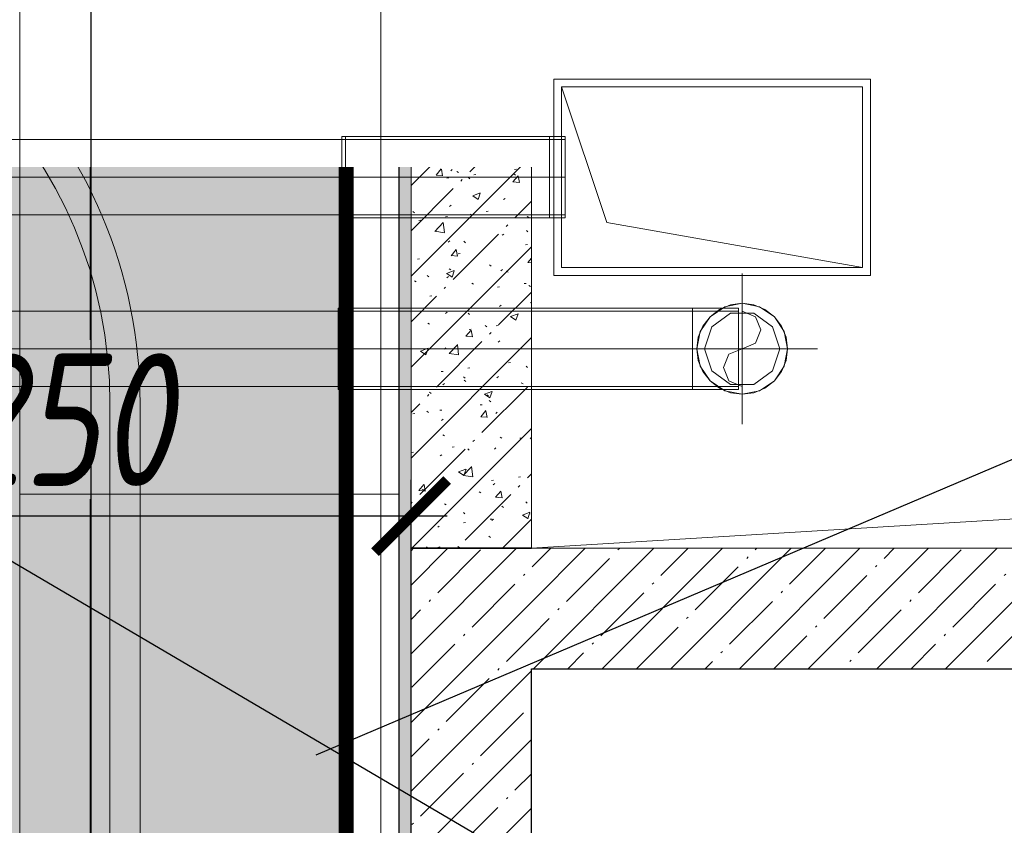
# Model space of a CAD drawing. Header units: millimetres. Extents: x -525784 to 178656, y -69521 to 385150.
# Tile 224 of 256: x -173003 to -171368, y 363344 to 364682. Entities that reach past the tile are written whole.
import ezdxf
from ezdxf import colors
from ezdxf.entities.mleader import LeaderData, LeaderLine
from ezdxf.math import Vec2, Vec3

# ---------------------------------------------------------------- set-up
doc = ezdxf.new("R2010")
doc.units = ezdxf.units.MM
for name, pattern in [('( Hidden )', [0.375, 0.25, -0.125]), ('-D1-03x03', [6, 3, -3]), ('DASHDOT', [25.4, 12.7, -6.35, 0, -6.35]), ('DASHED', [0.75, 0.5, -0.25])]:
    doc.linetypes.add(name, pattern=pattern)
doc.layers.get('Defpoints').update_dxf_attribs({"color": 31})
for name, color, linetype, lineweight in [('_0', 7, 'Continuous', 13), ('A-DETL-GENF', 7, 'Continuous', 5), ('A-GENM-HDLN', 7, '-D1-03x03', 5), ('A-WALL', 7, 'Continuous', 5), ('A-WALL-FNSH', 8, 'Continuous', 5), ('dim_light', 12, 'Continuous', 9), ('dim_pot', 183, 'Continuous', 9), ('dim_razv', 93, 'DASHDOT', 9), ('I-WALL', 7, 'Continuous', 5), ('light_pot', 52, 'Continuous', 15), ('M-EQPM', 7, 'Continuous', 5), ('pot', 183, 'Continuous', 15), ('pot sh', 183, 'Continuous', 15)]:
    doc.layers.add(name, color=color, linetype=linetype, lineweight=lineweight)
doc.layers.add('PDF13_0', color=30, linetype='Continuous', true_color=0xff7f00)
doc.layers.add('PDF7_Geometry', color=7, linetype='Continuous', true_color=0xaaaaaa)
doc.layers.add('pol', color=7, linetype='Continuous', lineweight=15, true_color=0x738991)
doc.layers.add('Сводный план', color=1, linetype='Continuous', lineweight=0, true_color=0xff0000)
doc.styles.add('fl_iso paper', font='isocpeur.ttf', dxfattribs={"width": 0.8, "oblique": 10})
doc.styles.add('In tre', font='isocpeur.ttf', dxfattribs={"width": 0.8, "oblique": 10})
doc.dimstyles.new('In tre 1_75', dxfattribs={"dimtxt": 220, "dimasz": 120, "dimexe": 60, "dimexo": 10, "dimgap": 50, "dimtad": 1, "dimdec": 0, "dimrnd": 5, "dimzin": 0, "dimdsep": 46, "dimtxsty": 'fl_iso paper', "dimblk": 'ARCHTICK', "dimcen": 0, "dimdle": 60, "dimadec": 0, "dimazin": 0, "dimtfac": 1, "dimtdec": 0, "dimtofl": 0, "dimtmove": 1, "dimatfit": 1, "dimfxl": 1, "dimtfill": 1, "dimtolj": 1, "dimtzin": 0, "dimarcsym": 1})
pattern_1 = [(45, (-192252.935, 346694.18), (-57.02463, 57.02463), []), (45, (-192195.91, 346694.18), (-57.02463, 57.02463), [100.806, -20.161, 3.353, -16.808])]

# ---------------------------------------------------------------- blocks, each defined once
blk = doc.blocks.new('_ArchTick')
at = {"color": 0, "linetype": 'ByBlock', "lineweight": 9, "const_width": 0.15}
blk.add_lwpolyline([(-0.5, -0.5), (0.5, 0.5)], dxfattribs=at)
blk = doc.blocks.new('*D6191')
at = {"layer": 'Defpoints', "color": 0, "transparency": 16777216}
for p in [(-173602.9, 364844.2), (-173602.9, 357494.2), (-172885.6, 357494.2)]:
    blk.add_point(p, dxfattribs=at)
at = {"layer": 'dim_light', "color": 0, "lineweight": -2, "transparency": 16777216}
for p, q in [((-172885.6, 364904.2), (-172885.6, 357434.2)), ((-173592.9, 364844.2), (-172825.6, 364844.2)), ((-173592.9, 357494.2), (-172825.6, 357494.2))]:
    blk.add_line(p, q, dxfattribs=at)
at = {"layer": 'dim_light', "color": 0, "lineweight": -2, "transparency": 16777216, "xscale": 120, "yscale": 120, "zscale": 120}
for p, rotation in [((-172885.6, 364844.2), 90), ((-172885.6, 357494.2), 270)]:
    blk.add_blockref('_ArchTick', p, dxfattribs=dict(at, rotation=rotation))
at = {"layer": 'dim_light', "color": 0, "transparency": 16777216, "insert": (-173045.6, 361169.2), "char_height": 220, "attachment_point": 5, "rotation": 90, "style": 'fl_iso paper', "bg_fill": 3, "box_fill_scale": 1.1, "bg_fill_color": 256, "bg_fill_true_color": 13158600, "bg_fill_transparency": 0}
blk.add_mtext('\\A1;7350', dxfattribs=at)
blk = doc.blocks.new('*D6194')
at = {"layer": 'Defpoints', "color": 0, "transparency": 16777216}
for p in [(-172352.9, 363857.7), (-172352.9, 363529.2), (-173602.9, 363369.1)]:
    blk.add_point(p, dxfattribs=at)
at = {"layer": 'dim_light', "color": 0, "lineweight": -2, "transparency": 16777216}
for p, q in [((-173602.9, 363379.1), (-173602.9, 363917.7)), ((-172352.9, 363539.2), (-172352.9, 363917.7)), ((-173662.9, 363857.7), (-172292.9, 363857.7))]:
    blk.add_line(p, q, dxfattribs=at)
at = {"layer": 'dim_light', "color": 0, "lineweight": -2, "transparency": 16777216, "xscale": 120, "yscale": 120, "zscale": 120, "rotation": 180}
blk.add_blockref('_ArchTick', (-173602.9, 363857.7), dxfattribs=at)
at = {"layer": 'dim_light', "color": 0, "lineweight": -2, "transparency": 16777216, "xscale": 120, "yscale": 120, "zscale": 120}
blk.add_blockref('_ArchTick', (-172352.9, 363857.7), dxfattribs=at)
at = {"layer": 'dim_light', "color": 0, "transparency": 16777216, "insert": (-172977.9, 364017.7), "char_height": 220, "attachment_point": 5, "style": 'fl_iso paper', "bg_fill": 3, "box_fill_scale": 1.1, "bg_fill_color": 256, "bg_fill_true_color": 13158600, "bg_fill_transparency": 0}
blk.add_mtext('\\A1;1250', dxfattribs=at)
blk = doc.blocks.new('ghftytytd')
at = {"layer": 'PDF7_Geometry', "color": 1, "lineweight": 18, "true_color": 0xff0000}
for points in [[(20713, 17839), (20187, 17839), (20187, 17513), (20713, 17513)], [(20713, 17839), (20713, 17513), (20187, 17513), (20187, 17839)], [(20700, 17526), (20275, 17601), (20200, 17826), (20200, 17526)], [(19835, 17676), (19835, 17692.2), (19835, 17707.2), (19835, 17720.2), (19835, 17730.1), (19835, 17736.4), (19835, 17738.5), (19835, 17736.4), (19835, 17730.1), (19835, 17720.2), (19835, 17707.2), (19835, 17692.2)], [(19841, 17613.5), (19841, 17615.6), (19841, 17621.9), (19841, 17631.8), (19841, 17644.7), (19841, 17659.8), (19841, 17676), (19841, 17692.2), (19841, 17707.2), (19841, 17720.2), (19841, 17730.1), (19841, 17736.4), (19841, 17738.5), (19841, 17736.4), (19841, 17730.1), (19841, 17720.2), (19841, 17707.2), (19841, 17692.2), (19841, 17676), (19841, 17659.8), (19841, 17644.7), (19841, 17631.8), (19841, 17621.9), (19841, 17615.6)], [(20180, 17676), (19841, 17676)]]:
    blk.add_lwpolyline(points, close=True, dxfattribs=at)
for points in [[(20700, 17526), (20700, 17826), (20200, 17826)], [(19841, 17676), (19841, 17658.5), (19841, 17642.2), (19841, 17628.2), (19841, 17617.5), (19841, 17610.8), (19841, 17608.5), (19841, 17610.8), (19841, 17617.5), (19841, 17628.2), (19841, 17642.2), (19841, 17658.5), (19841, 17676), (19841, 17693.5), (19841, 17709.7), (19841, 17723.7), (19841, 17734.4), (19841, 17741.2), (19841, 17743.5), (19841, 17741.2), (19841, 17734.4), (19841, 17723.7), (19841, 17709.7), (19841, 17693.5), (19841, 17676), (19841, 17693.5), (19841, 17709.7), (19841, 17723.7), (19841, 17734.4), (19841, 17741.2), (19841, 17743.5), (19835, 17743.5)], [(19835, 17676), (19835, 17693.5), (19835, 17709.7), (19835, 17723.7), (19835, 17734.4), (19835, 17741.2), (19835, 17743.5), (19835, 17741.2), (19835, 17734.4), (19835, 17723.7), (19835, 17709.7), (19835, 17693.5), (19835, 17676), (19841, 17676), (19841, 17693.5), (19841, 17709.7), (19841, 17723.7), (19841, 17734.4), (19841, 17741.2), (19841, 17743.5), (20180, 17743.5), (20206.1, 17743.5), (20206.1, 17741.2), (20206.1, 17734.4), (20206.1, 17723.7), (20206.1, 17709.7), (20206.1, 17693.5), (20206.1, 17676), (20206.1, 17693.5), (20206.1, 17709.7), (20206.1, 17723.7), (20206.1, 17734.4), (20206.1, 17741.2), (20206.1, 17743.5)], [(20180, 17743.5), (20180, 17741.2), (20180, 17734.4), (20180, 17723.7), (20180, 17709.7), (20180, 17693.5), (20180, 17676)], [(20180, 17676), (20180, 17693.5), (20180, 17709.7), (20180, 17723.7), (20180, 17734.4), (20180, 17741.2), (20180, 17743.5)], [(20180, 17676), (20180, 17693.5), (20180, 17709.7), (20180, 17723.7), (20180, 17734.4), (20180, 17741.2), (20180, 17743.5)], [(20180, 17743.5), (20180, 17741.2), (20180, 17734.4), (20180, 17723.7), (20180, 17709.7), (20180, 17693.5), (20180, 17676)], [(18921.6, 17676), (19835, 17676), (18921.6, 17676)], [(20206.1, 17738.5), (20206.1, 17736.4), (20206.1, 17730.1), (20206.1, 17720.2), (20206.1, 17707.2), (20206.1, 17692.2), (20206.1, 17676), (20206.1, 17692.2), (20206.1, 17707.2), (20206.1, 17720.2), (20206.1, 17730.1), (20206.1, 17736.4), (20206.1, 17738.5), (20200, 17738.5), (20180, 17738.5), (19841, 17738.5), (19841, 17736.4), (19841, 17730.1), (19841, 17720.2), (19841, 17707.2), (19841, 17692.2), (19841, 17676), (19841, 17692.2), (19841, 17707.2), (19841, 17720.2), (19841, 17730.1), (19841, 17736.4), (19841, 17738.5), (19835, 17738.5), (19835, 17736.4), (19835, 17730.1), (19835, 17720.2), (19835, 17707.2), (19835, 17692.2), (19835, 17676), (19835, 17659.8), (19835, 17644.7), (19835, 17631.8), (19835, 17621.9), (19835, 17615.6), (19835, 17613.5), (19835, 17615.6), (19835, 17621.9), (19835, 17631.8), (19835, 17644.7), (19835, 17659.8), (19835, 17676), (19835, 17692.2), (19835, 17707.2), (19835, 17720.2), (19835, 17730.1), (19835, 17736.4), (19835, 17738.5), (18921.6, 17738.5)], [(18921.6, 17613.5), (19835, 17613.5), (19835, 17615.6), (19835, 17621.9), (19835, 17631.8), (19835, 17644.7), (19835, 17659.8), (19835, 17676), (19835, 17659.8), (19835, 17644.7), (19835, 17631.8), (19835, 17621.9), (19835, 17615.6), (19835, 17613.5), (19841, 17613.5), (19841, 17615.6), (19841, 17621.9), (19841, 17631.8), (19841, 17644.7), (19841, 17659.8), (19841, 17676), (19841, 17659.8), (19841, 17644.7), (19841, 17631.8), (19841, 17621.9), (19841, 17615.6), (19841, 17613.5), (20180, 17613.5), (20180, 17615.6), (20180, 17621.9), (20180, 17631.8), (20180, 17644.7), (20180, 17659.8), (20180, 17676), (20180, 17692.2), (20180, 17707.2), (20180, 17720.2), (20180, 17730.1), (20180, 17736.4), (20180, 17738.5), (20180, 17736.4), (20180, 17730.1), (20180, 17720.2), (20180, 17707.2), (20180, 17692.2), (20180, 17676), (20180, 17659.8), (20180, 17644.7), (20180, 17631.8), (20180, 17621.9), (20180, 17615.6), (20180, 17613.5), (20200, 17613.5), (20206.1, 17613.5), (20206.1, 17615.6), (20206.1, 17621.9), (20206.1, 17631.8), (20206.1, 17644.7), (20206.1, 17659.8), (20206.1, 17676), (20206.1, 17659.8), (20206.1, 17644.7), (20206.1, 17631.8), (20206.1, 17621.9), (20206.1, 17615.6), (20206.1, 17613.5)], [(20180, 17738.5), (20180, 17736.4), (20180, 17730.1), (20180, 17720.2), (20180, 17707.2), (20180, 17692.2), (20180, 17676)], [(20180, 17676), (20180, 17692.2), (20180, 17707.2), (20180, 17720.2), (20180, 17730.1), (20180, 17736.4), (20180, 17738.5)], [(19835, 17608.5), (19835, 17610.8), (19835, 17617.5), (19835, 17628.2), (19835, 17642.2), (19835, 17658.5), (19835, 17676), (19835, 17658.5), (19835, 17642.2), (19835, 17628.2), (19835, 17617.5), (19835, 17610.8), (19835, 17608.5), (19841, 17608.5), (19841, 17610.8), (19841, 17617.5), (19841, 17628.2), (19841, 17642.2), (19841, 17658.5), (19841, 17676), (19841, 17658.5), (19841, 17642.2), (19841, 17628.2), (19841, 17617.5), (19841, 17610.8), (19841, 17608.5), (20180, 17608.5), (20206.1, 17608.5), (20206.1, 17610.8), (20206.1, 17617.5), (20206.1, 17628.2), (20206.1, 17642.2), (20206.1, 17658.5), (20206.1, 17676), (20206.1, 17658.5), (20206.1, 17642.2), (20206.1, 17628.2), (20206.1, 17617.5), (20206.1, 17610.8), (20206.1, 17608.5)], [(20180, 17676), (20180, 17658.5), (20180, 17642.2), (20180, 17628.2), (20180, 17617.5), (20180, 17610.8), (20180, 17608.5)], [(20180, 17608.5), (20180, 17610.8), (20180, 17617.5), (20180, 17628.2), (20180, 17642.2), (20180, 17658.5), (20180, 17676)], [(20180, 17676), (20180, 17659.8), (20180, 17644.7), (20180, 17631.8), (20180, 17621.9), (20180, 17615.6), (20180, 17613.5)], [(20180, 17613.5), (20180, 17615.6), (20180, 17621.9), (20180, 17631.8), (20180, 17644.7), (20180, 17659.8), (20180, 17676)], [(20180, 17676), (20200, 17676), (20206.1, 17676)], [(20180, 17676), (20180, 17658.5), (20180, 17642.2), (20180, 17628.2), (20180, 17617.5), (20180, 17610.8), (20180, 17608.5)], [(20180, 17608.5), (20180, 17610.8), (20180, 17617.5), (20180, 17628.2), (20180, 17642.2), (20180, 17658.5), (20180, 17676)]]:
    blk.add_lwpolyline(points, dxfattribs=at)
at = {"layer": 'PDF7_Geometry', "color": 5, "lineweight": 18, "true_color": 0x0000ff}
for points in [[(20500, 17266.1), (20500, 17516.1)], [(20493.8, 17453.6), (20493.8, 17451.4), (20493.8, 17445.2), (20493.8, 17435.3), (20493.8, 17422.3), (20493.8, 17407.3), (20493.8, 17391.1), (20493.8, 17407.3), (20493.8, 17422.3), (20493.8, 17435.3), (20493.8, 17445.2), (20493.8, 17451.4), (20493.8, 17453.6), (20437.5, 17453.6), (20417.5, 17453.6), (19835, 17453.6), (19835, 17451.4), (19835, 17445.2), (19835, 17435.3), (19835, 17422.3), (19835, 17407.3), (19835, 17391.1), (19835, 17407.3), (19835, 17422.3), (19835, 17435.3), (19835, 17445.2), (19835, 17451.4), (19835, 17453.6), (19829, 17453.6), (19829, 17451.4), (19829, 17445.2), (19829, 17435.3), (19829, 17422.3), (19829, 17407.3), (19829, 17391.1), (19829, 17407.3), (19829, 17422.3), (19829, 17435.3), (19829, 17445.2), (19829, 17451.4), (19829, 17453.6), (18742.5, 17453.6)], [(18742.5, 17328.5), (19829, 17328.5), (19835, 17328.5), (19835, 17330.7), (19835, 17336.9), (19835, 17346.9), (19835, 17359.8), (19835, 17374.9), (19835, 17391.1), (20417.5, 17391.1), (20417.5, 17373.6), (20417.5, 17357.3), (20417.5, 17343.3), (20417.5, 17332.6), (20417.5, 17325.9), (20417.5, 17323.6), (20417.5, 17325.9), (20417.5, 17332.6), (20417.5, 17343.3), (20417.5, 17357.3), (20417.5, 17373.6), (20417.5, 17391.1), (20417.5, 17374.9), (20417.5, 17359.8), (20417.5, 17346.9), (20417.5, 17336.9), (20417.5, 17330.7), (20417.5, 17328.5), (20417.5, 17330.7), (20417.5, 17336.9), (20417.5, 17346.9), (20417.5, 17359.8), (20417.5, 17374.9), (20417.5, 17391.1), (20417.5, 17373.6), (20417.5, 17357.3), (20417.5, 17343.3), (20417.5, 17332.6), (20417.5, 17325.9), (20417.5, 17323.6), (20417.5, 17325.9), (20417.5, 17332.6), (20417.5, 17343.3), (20417.5, 17357.3), (20417.5, 17373.6), (20417.5, 17391.1), (20417.5, 17408.5), (20417.5, 17424.8), (20417.5, 17438.8), (20417.5, 17449.5), (20417.5, 17456.3), (20417.5, 17458.5), (20417.5, 17456.3), (20417.5, 17449.5), (20417.5, 17438.8), (20417.5, 17424.8), (20417.5, 17408.5), (20417.5, 17391.1)], [(20493.8, 17458.5), (20417.5, 17458.5), (19835, 17458.5), (19835, 17456.3), (19835, 17449.5), (19835, 17438.8), (19835, 17424.8), (19835, 17408.5), (19835, 17391.1), (19829, 17391.1), (19829, 17373.6), (19829, 17357.3), (19829, 17343.3), (19829, 17332.6), (19829, 17325.9), (19829, 17323.6), (19829, 17325.9), (19829, 17332.6), (19829, 17343.3), (19829, 17357.3), (19829, 17373.6), (19829, 17391.1)], [(19835, 17391.1), (19835, 17408.5), (19835, 17424.8), (19835, 17438.8), (19835, 17449.5), (19835, 17456.3), (19835, 17458.5), (19835, 17456.3), (19835, 17449.5), (19835, 17438.8), (19835, 17424.8), (19835, 17408.5), (19835, 17391.1), (19835, 17373.6), (19835, 17357.3), (19835, 17343.3), (19835, 17332.6), (19835, 17325.9), (19835, 17323.6), (19835, 17325.9), (19835, 17332.6), (19835, 17343.3), (19835, 17357.3), (19835, 17373.6), (19835, 17391.1), (19835, 17408.5), (19835, 17424.8), (19835, 17438.8), (19835, 17449.5), (19835, 17456.3), (19835, 17458.5), (19829, 17458.5), (19829, 17456.3), (19829, 17449.5), (19829, 17438.8), (19829, 17424.8), (19829, 17408.5), (19829, 17391.1), (19829, 17408.5), (19829, 17424.8), (19829, 17438.8), (19829, 17449.5), (19829, 17456.3), (19829, 17458.5)], [(20417.5, 17458.5), (20417.5, 17456.3), (20417.5, 17449.5), (20417.5, 17438.8), (20417.5, 17424.8), (20417.5, 17408.5), (20417.5, 17391.1)], [(20417.5, 17391.1), (20417.5, 17408.5), (20417.5, 17424.8), (20417.5, 17438.8), (20417.5, 17449.5), (20417.5, 17456.3), (20417.5, 17458.5)], [(20417.5, 17391.1), (20417.5, 17407.3), (20417.5, 17422.3), (20417.5, 17435.3), (20417.5, 17445.2), (20417.5, 17451.4), (20417.5, 17453.6)], [(20417.5, 17453.6), (20417.5, 17451.4), (20417.5, 17445.2), (20417.5, 17435.3), (20417.5, 17422.3), (20417.5, 17407.3), (20417.5, 17391.1)], [(20417.5, 17453.6), (20417.5, 17451.4), (20417.5, 17445.2), (20417.5, 17435.3), (20417.5, 17422.3), (20417.5, 17407.3), (20417.5, 17391.1)], [(20417.5, 17391.1), (20417.5, 17407.3), (20417.5, 17422.3), (20417.5, 17435.3), (20417.5, 17445.2), (20417.5, 17451.4), (20417.5, 17453.6)], [(20500, 17453.6), (20522.1, 17444.4), (20531.2, 17422.3), (20522.1, 17400.2), (20500, 17391.1), (20477.9, 17381.9), (20468.7, 17359.8), (20477.9, 17337.7), (20500, 17328.5)], [(20493.8, 17391.1), (20493.8, 17408.5), (20493.8, 17424.8), (20493.8, 17438.8), (20493.8, 17449.5), (20493.8, 17456.3), (20493.8, 17458.5)], [(20493.8, 17458.5), (20493.8, 17456.3), (20493.8, 17449.5), (20493.8, 17438.8), (20493.8, 17424.8), (20493.8, 17408.5), (20493.8, 17391.1)], [(19829, 17323.6), (19835, 17323.6), (19835, 17325.9), (19835, 17332.6), (19835, 17343.3), (19835, 17357.3), (19835, 17373.6), (19835, 17391.1), (19835, 17373.6), (19835, 17357.3), (19835, 17343.3), (19835, 17332.6), (19835, 17325.9), (19835, 17323.6), (20417.5, 17323.6), (20493.8, 17323.6)], [(20375, 17391.1), (20625, 17391.1)], [(20417.5, 17391.1), (20417.5, 17374.9), (20417.5, 17359.8), (20417.5, 17346.9), (20417.5, 17336.9), (20417.5, 17330.7), (20417.5, 17328.5)], [(20437.5, 17391.1), (20417.5, 17391.1)], [(20437.5, 17391.1), (20493.8, 17391.1)], [(20493.8, 17391.1), (20493.8, 17374.9), (20493.8, 17359.8), (20493.8, 17346.9), (20493.8, 17336.9), (20493.8, 17330.7), (20493.8, 17328.5)], [(20493.8, 17328.5), (20493.8, 17330.7), (20493.8, 17336.9), (20493.8, 17346.9), (20493.8, 17359.8), (20493.8, 17374.9), (20493.8, 17391.1)], [(20493.8, 17391.1), (20493.8, 17373.6), (20493.8, 17357.3), (20493.8, 17343.3), (20493.8, 17332.6), (20493.8, 17325.9), (20493.8, 17323.6)], [(20493.8, 17323.6), (20493.8, 17325.9), (20493.8, 17332.6), (20493.8, 17343.3), (20493.8, 17357.3), (20493.8, 17373.6), (20493.8, 17391.1)], [(20417.5, 17328.5), (20437.5, 17328.5)], [(20437.5, 17328.5), (20493.8, 17328.5)]]:
    blk.add_lwpolyline(points, dxfattribs=at)
for points in [[(20500, 17466.6), (20471.1, 17460.8), (20446.6, 17444.4), (20430.2, 17420), (20424.5, 17391.1), (20430.2, 17362.2), (20446.6, 17337.7), (20471.1, 17321.3), (20500, 17315.6), (20528.9, 17321.3), (20553.4, 17337.7), (20569.7, 17362.2), (20575.5, 17391.1), (20569.7, 17420), (20553.4, 17444.4), (20528.9, 17460.8)], [(20424.5, 17391.1), (20427.1, 17410.6), (20434.6, 17428.8), (20446.6, 17444.4), (20462.2, 17456.4), (20480.4, 17464), (20500, 17466.6), (20519.5, 17464), (20537.7, 17456.4), (20553.4, 17444.4), (20565.4, 17428.8), (20572.9, 17410.6), (20575.5, 17391.1), (20572.9, 17371.5), (20565.4, 17353.3), (20553.4, 17337.7), (20537.7, 17325.7), (20519.5, 17318.1), (20500, 17315.6), (20480.4, 17318.1), (20462.2, 17325.7), (20446.6, 17337.7), (20434.6, 17353.3), (20427.1, 17371.5)], [(19829, 17453.6), (19829, 17451.4), (19829, 17445.2), (19829, 17435.3), (19829, 17422.3), (19829, 17407.3), (19829, 17391.1), (19829, 17374.9), (19829, 17359.8), (19829, 17346.9), (19829, 17336.9), (19829, 17330.7), (19829, 17328.5), (19829, 17330.7), (19829, 17336.9), (19829, 17346.9), (19829, 17359.8), (19829, 17374.9), (19829, 17391.1), (19829, 17407.3), (19829, 17422.3), (19829, 17435.3), (19829, 17445.2), (19829, 17451.4)], [(19835, 17453.6), (19835, 17451.4), (19835, 17445.2), (19835, 17435.3), (19835, 17422.3), (19835, 17407.3), (19835, 17391.1), (19835, 17374.9), (19835, 17359.8), (19835, 17346.9), (19835, 17336.9), (19835, 17330.7), (19835, 17328.5), (19835, 17330.7), (19835, 17336.9), (19835, 17346.9), (19835, 17359.8), (19835, 17374.9), (19835, 17391.1), (19835, 17407.3), (19835, 17422.3), (19835, 17435.3), (19835, 17445.2), (19835, 17451.4)], [(20437.5, 17391.1), (20449.4, 17354.3), (20480.6, 17331.6), (20519.3, 17331.6), (20550.5, 17354.3), (20562.5, 17391.1), (20550.5, 17427.8), (20519.3, 17450.5), (20480.6, 17450.5), (20449.4, 17427.8)], [(18742.5, 17391.1), (19829, 17391.1), (19829, 17374.9), (19829, 17359.8), (19829, 17346.9), (19829, 17336.9), (19829, 17330.7), (19829, 17328.5), (19829, 17330.7), (19829, 17336.9), (19829, 17346.9), (19829, 17359.8), (19829, 17374.9), (19829, 17391.1)], [(20417.5, 17391.1), (20417.5, 17374.9), (20417.5, 17359.8), (20417.5, 17346.9), (20417.5, 17336.9), (20417.5, 17330.7), (20417.5, 17328.5), (19835, 17328.5), (19835, 17330.7), (19835, 17336.9), (19835, 17346.9), (19835, 17359.8), (19835, 17374.9), (19835, 17391.1)]]:
    blk.add_lwpolyline(points, close=True, dxfattribs=at)
blk = doc.blocks.new('kggfdrrrv44')
at = {"layer": 'PDF13_0', "lineweight": 25}
blk.add_lwpolyline([(29955.2, 19533.6), (27195, 19533.6), (27195, 15774.4), (26922, 15774.4), (26428.8, 15774.4), (26428.8, 15964.9), (26922, 15964.9), (26922, 19533.6), (20796.3, 19533.6), (20796.3, 19171.7), (20434.4, 19171.7), (20434.4, 19533.6), (19418.4, 19533.6), (19418.4, 9301.6), (26930.5, 9301.6), (26930.5, 11009.8), (27131.5, 11009.8), (27131.5, 9301.6), (30393.3, 9301.6)], dxfattribs=at)
blk = doc.blocks.new('A_MEQ_OpeningShaft-Rectangular - ОВ-4110558-50_AS_M_L24')
at = {"layer": 'A-DETL-GENF'}
for p, q in [((2100, 0), (0, 0)), ((120, -120), (2100, 0)), ((2100, 0), (2100, -840)), ((0, -840), (2100, -840))]:
    blk.add_line(p, q, dxfattribs=at)
at = {"layer": 'A-GENM-HDLN'}
for p, q in [((2100, 0), (0, 0)), ((2100, -840), (2100, 0)), ((0, -840), (2100, -840))]:
    blk.add_line(p, q, dxfattribs=at)

msp = doc.modelspace()

# ---------------------------------------------------------------- hatches: boundary and pattern name
at = {"layer": '_0', "transparency": 33554534}
h = msp.add_hatch(color=252, dxfattribs=at)
h.dxf.hatch_style = 1
h.paths.add_polyline_path([(-154802.1, 346193.4), (-192753.7, 346193.4), (-192753.7, 376145), (-154802.1, 376145)])
h.paths.add_polyline_path([(-161802.9, 356694.2), (-161802.9, 356294.2), (-161302.9, 356294.2), (-161302.9, 353444.2), (-163402.9, 353444.2), (-163402.9, 354644.2), (-183902.9, 354644.2), (-183902.9, 353444.2), (-186502.9, 353444.2), (-186502.9, 355844.2), (-186002.9, 355844.2), (-186002.9, 356694.2), (-183902.9, 356694.2), (-183902.9, 360744.2), (-179002.9, 360744.2), (-179002.9, 359244.2), (-177402.9, 359244.2), (-177402.9, 365644.2), (-185752.9, 365644.2), (-185752.9, 367444.2), (-185753.5, 367444.2), (-185753.5, 367644.2), (-183902.9, 367644.2), (-183902.9, 367694.2), (-163952.9, 367694.2), (-163952.9, 369444.2), (-160672.9, 369444.2), (-160672.9, 367444.2), (-161752.9, 367444.2), (-161752.9, 365644.2), (-169802.9, 365644.2), (-169802.9, 356694.2)], flags=16)
at = {"layer": 'A-WALL'}
h = msp.add_hatch(dxfattribs=at)
h.set_pattern_fill('FP_1', color=256, style=0, pattern_type=2)
h.set_pattern_definition(pattern_1)
h.paths.add_polyline_path([(-169852.9, 364644.2), (-169852.9, 364844.2), (-172352.9, 364844.2), (-172352.9, 364644.2), (-170052.9, 364644.2)])
h = msp.add_hatch(dxfattribs=at)
h.set_pattern_fill('FP_1', color=256, style=0, pattern_type=2)
h.set_pattern_definition(pattern_1)
h.paths.add_polyline_path([(-170172.9, 363604.2), (-170052.9, 363604.2), (-170052.9, 363804.2), (-172152.9, 363804.2), (-172152.9, 363604.2), (-170894.7, 363604.2)])
at = {"layer": 'I-WALL', "true_color": 0xf5f3ef}
msp.add_hatch(color=7, dxfattribs=at).paths.add_polyline_path([(-172352.9, 364644.2), (-172352.9, 364744.2), (-172372.9, 364744.2), (-172372.9, 364644.2)])

# ---------------------------------------------------------------- linework, layer by layer
at = {"layer": 'A-WALL', "lineweight": 25}
for p, q in [((-172352.9, 364844.2), (-172352.9, 364644.2)), ((-172152.9, 364644.2), (-172352.9, 364644.2)), ((-172152.9, 363254.2), (-172152.9, 363604.2)), ((-172152.9, 363604.2), (-170052.9, 363604.2))]:
    msp.add_line(p, q, dxfattribs=at)

# ---------------------------------------------------------------- block references
at = {"layer": 'M-EQPM', "rotation": 180}
msp.add_blockref('A_MEQ_OpeningShaft-Rectangular - ОВ-4110558-50_AS_M_L24', (-170052.9, 363804.2), dxfattribs=at)

# ---------------------------------------------------------------- next in the draw order: dimensions: what is measured, and where the dimension line sits
at = {"layer": 'dim_light'}
dim = msp.add_linear_dim(base=(-172885.6, 357494.2), p1=(-173602.9, 364844.2), p2=(-173602.9, 357494.2), angle=90, dimstyle='In tre 1_75', dxfattribs=at)
dim.commit()
dim.dimension.update_dxf_attribs({"geometry": '*D6191', "text_midpoint": (-173045.6, 361169.2)})

# ---------------------------------------------------------------- next in the draw order: dimensions: what is measured, and where the dimension line sits
dim = msp.add_linear_dim(base=(-172352.9, 363857.7), p1=(-173602.9, 363369.1), p2=(-172352.9, 363529.2), dimstyle='In tre 1_75', dxfattribs=at)
dim.commit()
dim.dimension.update_dxf_attribs({"geometry": '*D6194', "text_midpoint": (-172977.9, 364017.7)})

# ---------------------------------------------------------------- next in the draw order: hatches: boundary and pattern name
at = {"layer": 'A-WALL'}
h = msp.add_hatch(dxfattribs=at)
h.set_pattern_fill('FP_1', color=256, style=0, pattern_type=2)
h.set_pattern_definition(pattern_1)
h.paths.add_polyline_path([(-172152.9, 357594.2), (-172152.9, 358064.2), (-172352.9, 358064.2), (-172352.9, 357594.2)])
h.paths.add_polyline_path([(-172152.9, 359114.2), (-172152.9, 360134.2), (-172352.9, 360134.2), (-172352.9, 359114.2)])
h.paths.add_polyline_path([(-172352.9, 361184.2), (-172152.9, 361184.2), (-172152.9, 362204.2), (-172352.9, 362204.2), (-172352.9, 361634.2)])
h.paths.add_polyline_path([(-172352.9, 363254.2), (-172152.9, 363254.2), (-172152.9, 363804.2), (-172352.9, 363804.2), (-172352.9, 363704.2)])
at = {"layer": 'I-WALL', "true_color": 0xf5f3ef}
for points in [[(-172352.9, 363804.2), (-172352.9, 364644.2), (-172372.9, 364644.2), (-172372.9, 363804.2)], [(-172352.9, 363704.2), (-172352.9, 363804.2), (-172372.9, 363804.2), (-172372.9, 363704.2)]]:
    msp.add_hatch(color=7, dxfattribs=at).paths.add_polyline_path(points)
at = {"layer": 'I-WALL'}
h = msp.add_hatch(dxfattribs=at)
h.set_pattern_fill('FP_43', color=256, style=0, pattern_type=2)
h.set_pattern_definition([(45, (-192252.93, 346694.18), (-75.43415, 75.43415), [106.68, -17.78, 3.556, -17.78]), (45, (-192252.93, 346769.56), (-75.43415, 75.43415), []), (50, (-192252.93, 346694.18), (127.5292, -11.15758), [13.335, -146.685]), (355, (-192252.93, 346694.18), (-24.66966, 133.74), [10.668, -117.348]), (100.451, (-192242.31, 346693.25), (102.85973, 122.5818), [11.333, -124.663]), (46.184, (-192252.93, 346729.74), (189.7552, -29.4304), [20.002, -220.027]), (96.636, (-192237.12, 346727.29), (166.1822, 173.1996), [17, -186.995]), (351.184, (-192252.93, 346729.74), (166.184, 173.1976), [16.002, -176.022]), (21, (-192235.15, 346720.85), (106.13027, -71.58603), [13.335, -146.685]), (326, (-192235.15, 346720.85), (43.2619, 128.93175), [10.668, -117.348]), (71.451, (-192226.31, 346714.88), (149.392, 57.34505), [11.333, -124.663]), (37.5, (-192252.935, 346694.178), (2.16223, 59.18836), [3.353, -112.573, 3.353, -115.773, -117.792]), (37.5, (-192252.935, 346694.178), (2.16223, 59.18836), [-235.052, 3.353, -114.44]), (7.5, (-192252.935, 346694.18), (46.77386, 70.12615), [3.353, -64.567, 3.353, -109.906, -44.894]), (7.5, (-192252.935, 346694.18), (46.77386, 70.12615), [-181.178, 3.353, -41.542]), (327.5, (-192292.584, 346694.18), (94.91367, -4.01009), [3.353, -41.097, 3.353, -135.331, -184.023]), (327.5, (-192292.584, 346694.18), (94.91367, -4.01009), [-183.134, 3.353, -180.67]), (317.5, (-192310.36, 346694.18), (103.69057, 17.79882), [3.353, -54.432, 3.353, -88.748, -130.683]), (317.5, (-192310.36, 346694.18), (103.69057, 17.79882), [-149.885, 3.353, -127.33])])
h.paths.add_polyline_path([(-172152.9, 363804.2), (-172152.9, 364644.2), (-172352.9, 364644.2), (-172352.9, 363804.2)])
at = {"layer": 'I-WALL', "true_color": 0xf5f3ef}
h = msp.add_hatch(color=7, dxfattribs=at)
h.paths.add_polyline_path([(-172372.9, 361634.2), (-172352.9, 361634.2), (-172352.9, 362204.2), (-172372.9, 362204.2)])
h.paths.add_polyline_path([(-172352.9, 363254.2), (-172352.9, 363704.2), (-172372.9, 363704.2), (-172372.9, 363254.2)])
at = {"layer": 'pot sh', "linetype": 'ByBlock', "lineweight": 0, "true_color": 0x878581}
h = msp.add_hatch(dxfattribs=at)
h.set_pattern_fill('AR-CONC', color=252, scale=2, angle=180)
h.set_pattern_definition([(230, (-64363.93, 386470.68), (-364.3693, 31.8782), [38.1, -419.1]), (175, (-64363.93, 386470.68), (70.4868, -382.1137), [30.48, -335.2812]), (280.45144, (-64394.3, 386473.34), (-293.8825, -350.2355), [32.38, -356.1805]), (226.1842, (-64363.93, 386369.1), (-542.158, 84.0847), [57.15, -628.65]), (276.63556, (-64409.1, 386376.1), (-474.8083, -494.8522), [48.57, -534.2712]), (171.18415, (-64363.93, 386369.1), (-474.8083, -494.8522), [45.72, -502.9195]), (201, (-64414.73, 386394.48), (-303.2288, 204.5304), [38.1, -419.1]), (146, (-64414.73, 386394.48), (-123.604, -368.3759), [30.48, -335.28]), (251.45144, (-64440, 386411.52), (-426.8328, -163.8455), [32.38, -356.1799]), (217.5, (-64363.93, 386470.68), (-6.1772, -169.11008), [0, -331.216, 0, -340.36, 0, -336.55]), (187.5, (-64363.93, 386470.68), (-133.63933, -200.36115), [0, -194.056, 0, -323.596, 0, -128.27]), (147.5, (-64250.65, 386470.68), (-271.18119, 11.45749), [0, -127, 0, -396.24, 0, -525.78]), (137.5, (-64199.85, 386470.68), (-296.25836, -50.853), [0, -165.1, 0, -263.144, 0, -373.38])])
h.paths.add_polyline_path([(-174752.9, 365544.2), (-172452.9, 365544.2), (-172452.9, 356794.2), (-174752.9, 356794.2), (-174752.9, 357594.5), (-174552.9, 357594.5), (-174552.9, 358844.2), (-174752.9, 358844.2)])

# ---------------------------------------------------------------- next in the draw order: linework, layer by layer
at = {"layer": 'A-WALL', "lineweight": 9}
msp.add_line((-172352.9, 364644.2), (-172352.9, 363804.2), dxfattribs=at)
at = {"layer": 'A-WALL', "lineweight": 25}
for p, q in [((-172152.9, 363804.2), (-172352.9, 363804.2)), ((-172352.9, 363804.2), (-172152.9, 363804.2)), ((-172352.9, 363254.2), (-172352.9, 363804.2))]:
    msp.add_line(p, q, dxfattribs=at)
at = {"layer": 'A-WALL-FNSH'}
for p, q in [((-172372.9, 365624.2), (-172372.9, 363254.2)), ((-172352.9, 363804.2), (-172352.9, 363804.2))]:
    msp.add_line(p, q, dxfattribs=at)
at = {"layer": 'Defpoints'}
msp.add_lwpolyline([(-174832.9, 365624.2), (-172372.9, 365624.2), (-172372.9, 363154.2), (-172152.9, 363154.2), (-172152.9, 362304.2), (-172372.9, 362304.2), (-172372.9, 361084.2), (-172152.9, 361084.2), (-172152.9, 360234.2), (-172372.9, 360234.2), (-172372.9, 359014.2), (-172172.9, 359014.2), (-172172.9, 358164.2), (-172372.9, 358164.2), (-172372.9, 356714.2), (-174832.9, 356714.2), (-174832.9, 359294.2), (-175052.9, 359294.2), (-175052.9, 360494.2), (-174832.9, 360494.2), (-174832.9, 362194.2), (-175052.9, 362194.2), (-175052.9, 363394.2), (-174832.9, 363394.2)], close=True, dxfattribs=at)
at = {"layer": 'dim_light', "color": 1, "linetype": 'DASHED', "lineweight": 30, "ltscale": 5, "true_color": 0xe60000}
msp.add_lwpolyline([(-174752.9, 357594.2), (-174752.9, 356794.2), (-172452.9, 356794.2), (-172452.9, 365544.2), (-174752.9, 365544.2), (-174752.9, 358844.2), (-174552.9, 358844.2), (-174552.9, 357594.2)], close=True, dxfattribs=at)
at = {"layer": 'light_pot'}
for points in [[(-174402.9, 358294.2, 1), (-172802.9, 358294.2), (-172802.9, 364044.2, 1), (-174402.9, 364044.2)], [(-174352.9, 358294.2, 1), (-172852.9, 358294.2), (-172852.9, 364044.2, 1), (-174352.9, 364044.2)]]:
    msp.add_lwpolyline(points, format="xyb", close=True, dxfattribs=at)
at = {"layer": 'pot'}
for points in [[(-174852.9, 365644.2), (-172352.9, 365644.2), (-172352.9, 356694.2), (-174852.9, 356694.2)], [(-174752.9, 365544.2), (-172452.9, 365544.2), (-172452.9, 356794.2), (-174752.9, 356794.2), (-174752.9, 357594.5), (-174552.9, 357594.5), (-174552.9, 358844.2), (-174752.9, 358844.2)]]:
    msp.add_lwpolyline(points, close=True, dxfattribs=at)

# ---------------------------------------------------------------- next in the draw order: leaders
at = {"layer": 'dim_pot', "color": 0, "linetype": 'ByBlock'}
ml = msp.add_multileader_mtext('Standard', dxfattribs=at)
ml.set_content('Лючок 400х400 для обслуживания запотолочных пожарных извещателей, расположение уточнить по месту', style='In tre')
ml.set_leader_properties()
ml.build(insert=Vec2(0, 0))
ml.multileader.update_dxf_attribs({"text_left_attachment_type": 6, "text_right_attachment_type": 6, "dogleg_length": 1, "arrow_head_size": 0, "scale": 50})
ctx = ml.context
ctx.base_point, ctx.scale, ctx.char_height, ctx.arrow_head_size, ctx.landing_gap_size, ctx.plane_origin = Vec3(-168997.2, 361450.2), 50, 200, 0, 4.5, Vec3(-162137.4, 366238.8)
ctx.left_attachment, ctx.right_attachment = 6, 6
notes = []
notes.append((ctx, [(1, (1, 1, 0), (-169047.2, 361450.2), (1, 0), 50, [(0, [(-173402.9, 358476.8), (-173402.9, 364010.1)], 0, [])])]))
ctx.mtext.insert, ctx.mtext.width, ctx.mtext.defined_height, ctx.mtext.flow_direction = Vec3(-168992.7, 361710.2), 3669.399, 696.6, 5
ctx.mtext.has_bg_fill, ctx.mtext.bg_color, ctx.mtext.bg_scale_factor, ctx.mtext.bg_transparency, ctx.mtext.use_window_bg_color = 1, -1027028792, 1.5, 0, 1
for ctx, leaders in notes:
    for number, flags, end, landing, length, lines in leaders:
        leader = LeaderData()
        leader.index, (leader.has_last_leader_line, leader.has_dogleg_vector, leader.attachment_direction) = number, flags
        leader.last_leader_point, leader.dogleg_vector, leader.dogleg_length = Vec3(end), Vec3(landing), length
        for number, points, colour, breaks in lines:
            line = LeaderLine()
            line.index, line.vertices, line.color, line.breaks = number, Vec3.list(points), colors.encode_raw_color(colour), breaks
            leader.lines.append(line)
        ctx.leaders.append(leader)

# ---------------------------------------------------------------- next in the draw order: linework, layer by layer
at = {"layer": 'dim_razv', "color": 1, "linetype": '( Hidden )', "ltscale": 10, "true_color": 0xff0a0a, "const_width": 25}
msp.add_lwpolyline([(-172460.6, 361794.2), (-172460.6, 365624.2)], dxfattribs=at)

# ---------------------------------------------------------------- next in the draw order: leaders
at = {"layer": 'dim_razv', "color": 0, "linetype": 'ByBlock'}
ml = msp.add_multileader_mtext('Standard', dxfattribs=at)
ml.set_content('Плитка керамогранитная, настенная', style='In tre')
ml.set_leader_properties()
ml.build(insert=Vec2(0, 0))
ml.multileader.update_dxf_attribs({"text_left_attachment_type": 6, "text_right_attachment_type": 6, "dogleg_length": 1, "arrow_head_size": 0, "scale": 50})
ctx = ml.context
ctx.base_point, ctx.scale, ctx.char_height, ctx.arrow_head_size, ctx.landing_gap_size, ctx.plane_origin = Vec3(-169185.4, 364851.7), 50, 200, 0, 4.5, Vec3(-167224, 366210.2)
ctx.left_attachment, ctx.right_attachment = 6, 6
notes = []
notes.append((ctx, [(1, (1, 1, 0), (-169235.4, 364851.7), (1, 0), 50, [(1, [(-172510.6, 363460.9)], 0, [])])]))
ctx.mtext.insert, ctx.mtext.width, ctx.mtext.defined_height, ctx.mtext.flow_direction = Vec3(-169180.9, 365091.7), 2725.292, 456.6, 5
ctx.mtext.has_bg_fill, ctx.mtext.bg_color, ctx.mtext.bg_scale_factor, ctx.mtext.bg_transparency, ctx.mtext.use_window_bg_color = 1, -1027028792, 1.5, 0, 1
for ctx, leaders in notes:
    for number, flags, end, landing, length, lines in leaders:
        leader = LeaderData()
        leader.index, (leader.has_last_leader_line, leader.has_dogleg_vector, leader.attachment_direction) = number, flags
        leader.last_leader_point, leader.dogleg_vector, leader.dogleg_length = Vec3(end), Vec3(landing), length
        for number, points, colour, breaks in lines:
            line = LeaderLine()
            line.index, line.vertices, line.color, line.breaks = number, Vec3.list(points), colors.encode_raw_color(colour), breaks
            leader.lines.append(line)
        ctx.leaders.append(leader)

# ---------------------------------------------------------------- next in the draw order: leaders
ml = msp.add_multileader_mtext('Standard', dxfattribs=at)
ml.set_content('Вертикально расположенная бегущая строка (время/дата/t%%D/этаж)', style='In tre')
ml.set_leader_properties()
ml.build(insert=Vec2(0, 0))
ml.multileader.update_dxf_attribs({"text_left_attachment_type": 6, "text_right_attachment_type": 6, "dogleg_length": 1, "arrow_head_size": 0, "scale": 50})
ctx = ml.context
ctx.base_point, ctx.scale, ctx.char_height, ctx.arrow_head_size, ctx.landing_gap_size, ctx.plane_origin = Vec3(-169130.9, 363634), 50, 200, 0, 4.5, Vec3(-159527.1, 364284.2)
ctx.left_attachment, ctx.right_attachment = 6, 6
notes = []
notes.append((ctx, [(1, (1, 1, 0), (-169180.9, 363634), (1, 0), 50, [(1, [(-172510.6, 361694.2)], 0, [])])]))
ctx.mtext.insert, ctx.mtext.width, ctx.mtext.defined_height, ctx.mtext.flow_direction = Vec3(-169126.4, 363894), 3092.716, 696.6, 5
ctx.mtext.has_bg_fill, ctx.mtext.bg_color, ctx.mtext.bg_scale_factor, ctx.mtext.bg_transparency, ctx.mtext.use_window_bg_color = 1, -1027028792, 1.5, 0, 1
for ctx, leaders in notes:
    for number, flags, end, landing, length, lines in leaders:
        leader = LeaderData()
        leader.index, (leader.has_last_leader_line, leader.has_dogleg_vector, leader.attachment_direction) = number, flags
        leader.last_leader_point, leader.dogleg_vector, leader.dogleg_length = Vec3(end), Vec3(landing), length
        for number, points, colour, breaks in lines:
            line = LeaderLine()
            line.index, line.vertices, line.color, line.breaks = number, Vec3.list(points), colors.encode_raw_color(colour), breaks
            leader.lines.append(line)
        ctx.leaders.append(leader)

# ---------------------------------------------------------------- next in the draw order: leaders
ml = msp.add_multileader_mtext('Standard', dxfattribs=at)
ml.set_content('Вертикально расположенная бегущая строка (время/дата/t%%D/этаж)', style='In tre')
ml.set_leader_properties()
ml.build(insert=Vec2(0, 0))
ml.multileader.update_dxf_attribs({"text_left_attachment_type": 6, "text_right_attachment_type": 6, "dogleg_length": 1, "arrow_head_size": 0, "scale": 50})
ctx = ml.context
ctx.base_point, ctx.scale, ctx.char_height, ctx.arrow_head_size, ctx.landing_gap_size, ctx.plane_origin = Vec3(-181294, 364477.3), 50, 200, 0, 4.5, Vec3(-162031, 363442.1)
ctx.left_attachment, ctx.right_attachment = 6, 6
notes = []
notes.append((ctx, [(0, (1, 1, 0), (-178335.7, 364477.3), (-1, 0), 50, [(1, [(-174736.9, 361319.4)], 0, [])])]))
ctx.mtext.insert, ctx.mtext.width, ctx.mtext.defined_height, ctx.mtext.flow_direction = Vec3(-181289.5, 364737.3), 3092.716, 696.6, 5
ctx.mtext.has_bg_fill, ctx.mtext.bg_color, ctx.mtext.bg_scale_factor, ctx.mtext.bg_transparency, ctx.mtext.use_window_bg_color = 1, -1027028792, 1.5, 0, 1
for ctx, leaders in notes:
    for number, flags, end, landing, length, lines in leaders:
        leader = LeaderData()
        leader.index, (leader.has_last_leader_line, leader.has_dogleg_vector, leader.attachment_direction) = number, flags
        leader.last_leader_point, leader.dogleg_vector, leader.dogleg_length = Vec3(end), Vec3(landing), length
        for number, points, colour, breaks in lines:
            line = LeaderLine()
            line.index, line.vertices, line.color, line.breaks = number, Vec3.list(points), colors.encode_raw_color(colour), breaks
            leader.lines.append(line)
        ctx.leaders.append(leader)

# ---------------------------------------------------------------- next in the draw order: linework, layer by layer
at = {"layer": 'pol'}
for points in [[(-172372.9, 361494.2), (-173002.8, 361494.2), (-173002.8, 360294.2), (-172402.8, 360294.2), (-172402.8, 365624.2)], [(-172372.9, 363894.2), (-173002.8, 363894.2), (-173002.8, 362694.2), (-172402.8, 362694.2), (-172402.8, 365624.2)], [(-172372.9, 365094.2), (-173002.8, 365094.2), (-173002.8, 363894.2), (-172372.9, 363894.2)]]:
    msp.add_lwpolyline(points, dxfattribs=at)

# ---------------------------------------------------------------- next in the draw order: block references
at = {"layer": 'Сводный план'}
for name in ['kggfdrrrv44', 'ghftytytd']:
    msp.add_blockref(name, (-192302.9, 346744.2), dxfattribs=at)

doc.saveas('drawing.dxf')
